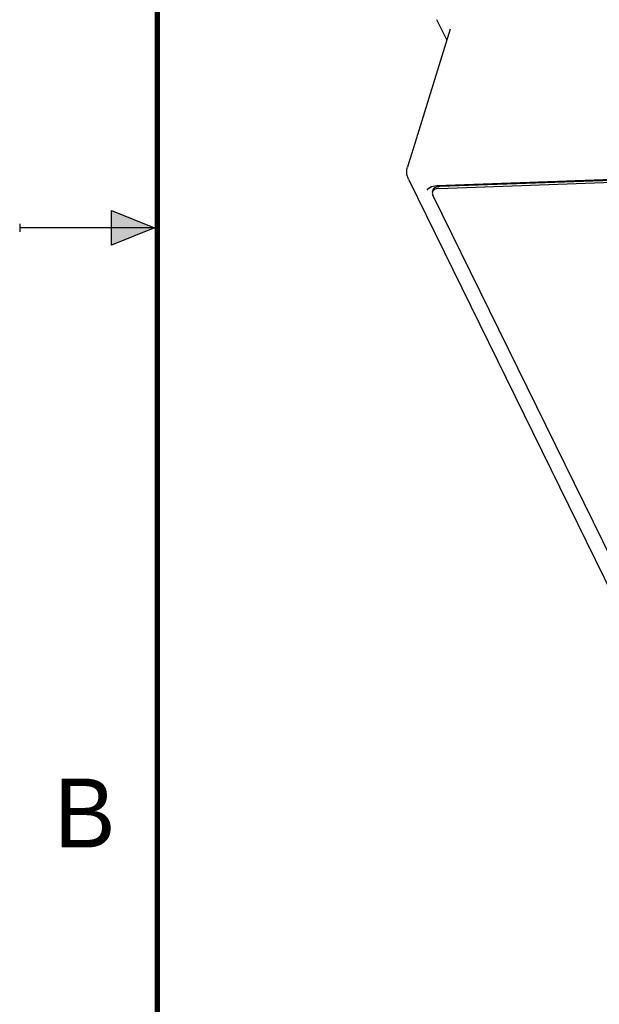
# Model space of a CAD drawing. Header units: inches. Extents: x 0 to 22, y 0 to 17.
# Tile 7 of 36: x 0 to 2.1, y 5.7 to 9.3. Entities that reach past the tile are written whole.
import ezdxf

# ---------------------------------------------------------------- set-up
doc = ezdxf.new("R2010")
doc.units = ezdxf.units.IN
doc.header["$LTSCALE"] = 1.21
doc.header["$MEASUREMENT"] = 0
doc.layers.get('0').update_dxf_attribs({"linetype": 'CONTINUOUS'})
doc.styles.get("Standard").update_dxf_attribs({"font": 'txt', "width": 0.8})

msp = doc.modelspace()

# ---------------------------------------------------------------- hatches: boundary and pattern name
at = {"linetype": 'CONTINUOUS'}
msp.add_hatch(color=2, dxfattribs=at).paths.add_polyline_path([(0.3337, 8.5625), (0.49, 8.5), (0.3337, 8.4375)])

# ---------------------------------------------------------------- linework, layer by layer
at = {"color": 7, "linetype": 'CONTINUOUS'}
for p, q in [((1.5503, 9.182), (1.5141, 9.2556)), ((1.5623, 9.221), (1.4438, 8.8377)), ((1.4405, 8.8249), (1.4168, 8.7483)), ((1.4417, 8.8291), (1.4405, 8.8249)), ((1.4101, 8.7286), (1.4076, 8.7205)), ((1.4132, 8.7377), (1.4101, 8.7286)), ((1.4168, 8.7483), (1.4132, 8.7377)), ((1.4111, 8.6763), (2.8458, 5.7528)), ((1.4948, 8.6495), (1.5073, 8.6525)), ((1.5073, 8.6525), (1.5141, 8.6531)), ((1.5141, 8.6531), (2.2401, 8.6792)), ((1.5228, 8.6431), (2.2626, 8.6697)), ((1.5252, 8.6509), (2.2501, 8.677)), ((1.9885, 8.6702), (1.9898, 8.6676)), ((1.9971, 8.6679), (1.9979, 8.6705)), ((2.0154, 8.6711), (2.0146, 8.6686)), ((2.1041, 8.6717), (2.0206, 8.6708)), ((1.4797, 8.6361), (1.4855, 8.6441)), ((1.4797, 8.6361), (1.4797, 8.6361)), ((1.4855, 8.6441), (1.4948, 8.6495)), ((1.4987, 8.6301), (1.5011, 8.6379)), ((2.6441, 6.287), (1.5001, 8.6183))]:
    msp.add_line(p, q, dxfattribs=at)
at = {"color": 2, "linetype": 'CONTINUOUS'}
for p, q in [((0.3337, 8.4375), (0.3337, 8.5625)), ((0.3337, 8.5625), (0.49, 8.5)), ((0, 8.515), (0, 8.485)), ((0.49, 8.5), (0, 8.5)), ((0.49, 8.5), (0.3337, 8.4375))]:
    msp.add_line(p, q, dxfattribs=at)
at = {"color": 7, "linetype": 'CONTINUOUS', "const_width": 0.02}
msp.add_lwpolyline([(0.5, 16.5), (0.5, 0.5)], dxfattribs=at)
at = {"color": 7, "linetype": 'CONTINUOUS'}
for points in [[(1.4439, 8.8377), (1.4434, 8.8362), (1.4417, 8.8291)], [(1.4111, 8.6763), (1.4056, 8.694), (1.4058, 8.713), (1.4077, 8.7206)]]:
    msp.add_lwpolyline(points, dxfattribs=at)
for points, knots in [([(2.0206, 8.6708), (2.0203, 8.6708), (2.0197, 8.6707), (2.0188, 8.6706), (2.0179, 8.6704), (2.0171, 8.6702), (2.0164, 8.6699), (2.0158, 8.6695), (2.0152, 8.669), (2.0149, 8.6687), (2.0148, 8.6685)], [0, 0, 0, 0, 0.149505, 0.29273, 0.428599, 0.557274, 0.67809, 0.791746, 0.898659, 1, 1, 1, 1]), ([(1.4987, 8.6301), (1.4983, 8.6286), (1.4977, 8.6246), (1.4989, 8.6206), (1.5001, 8.6183)], [0, 0, 0, 0, 0.363022, 1, 1, 1, 1]), ([(1.5228, 8.6431), (1.5194, 8.643), (1.513, 8.6421), (1.5048, 8.6386), (1.5002, 8.634), (1.499, 8.6309), (1.4987, 8.6301)], [0, 0, 0, 0, 0.354745, 0.656503, 0.911816, 1, 1, 1, 1]), ([(1.5021, 8.6403), (1.5033, 8.6425), (1.5072, 8.6465), (1.5122, 8.6486), (1.5151, 8.6494)], [0, 0, 0, 0, 0.458236, 1, 1, 1, 1])]:
    msp.add_open_spline(points, degree=3, knots=knots, dxfattribs=at)
for points in [[(1.5011, 8.6379), (1.5014, 8.6387), (1.5017, 8.6395), (1.5021, 8.6403)], [(1.5151, 8.6494), (1.5184, 8.6503), (1.5218, 8.6508), (1.5252, 8.6509)]]:
    msp.add_open_spline(points, degree=3, dxfattribs=at)

# ---------------------------------------------------------------- texts
at = {"color": 2, "linetype": 'CONTINUOUS'}
msp.add_text('B', height=0.25, dxfattribs=at).set_placement((0.125, 6.25))

doc.saveas('drawing.dxf')
